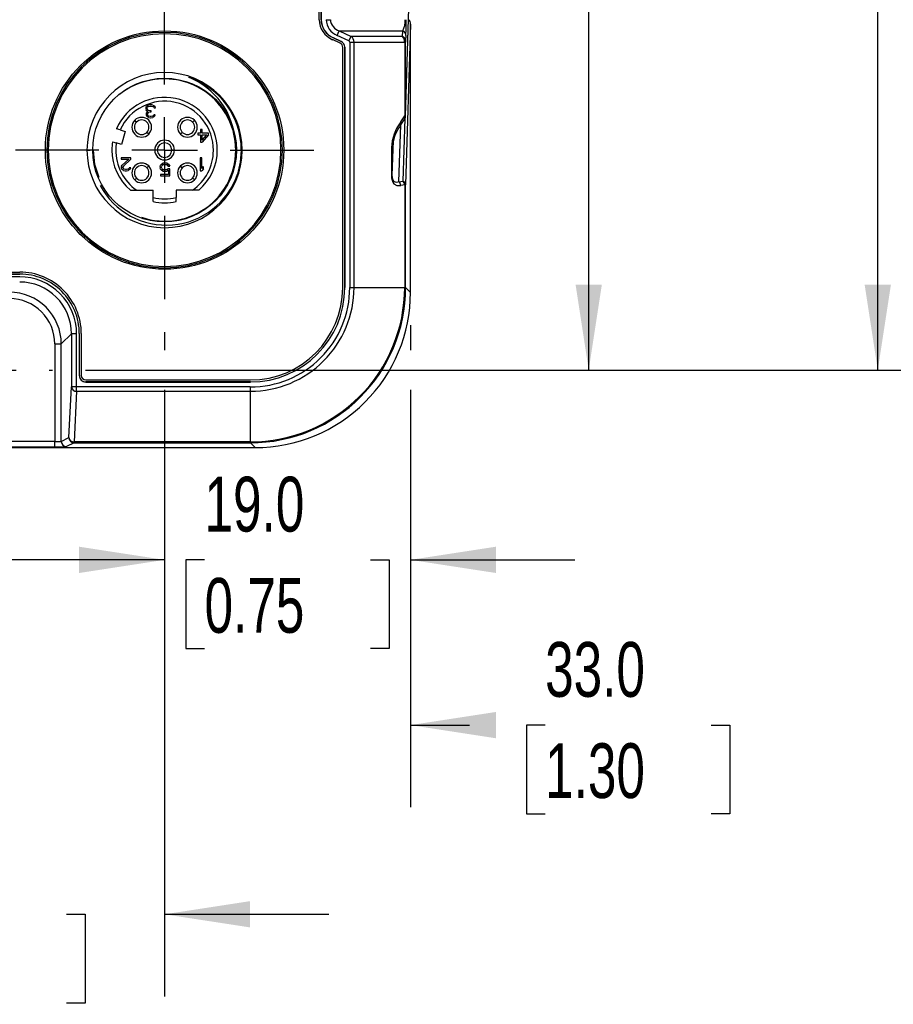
# Model space of a CAD drawing. Header units: millimetres. Extents: x 0 to 559, y 0 to 432.
# Tile 5 of 21: x 251 to 318, y 160 to 236. Entities that reach past the tile are written whole.
import ezdxf

# ---------------------------------------------------------------- set-up
doc = ezdxf.new("R2010")
doc.units = ezdxf.units.MM
doc.header["$LTSCALE"] = 2
doc.linetypes.add('CENTERX2', pattern=[20.32, 12.7, -2.54, 2.54, -2.54])
doc.layers.add('CENTER', color=40, linetype='CENTERX2')
doc.layers.add('DIMENSIONS', color=140, linetype='Continuous', lineweight=25)
doc.styles.add('SLDTEXTSTYLE0', font='TXT', dxfattribs={"width": 0.7})
doc.dimstyles.new('SLDDIMSTYLE1', dxfattribs={"dimtxt": 4.316016, "dimasz": 6.604, "dimexe": 0, "dimexo": 0.0625, "dimgap": 1.079004, "dimtad": 0, "dimtih": 1, "dimtoh": 1, "dimdec": 1, "dimrnd": 1e-09, "dimzin": 4, "dimdsep": 46, "dimtxsty": 'SLDTEXTSTYLE0', "dimsah": 1, "dimcen": 0.09, "dimadec": 0, "dimazin": 1, "dimtfac": 1, "dimtdec": 1, "dimtofl": 0, "dimtmove": 0, "dimatfit": 3, "dimfxl": 0, "dimfrac": 2, "dimtolj": 1, "dimtzin": 12, "dimarcsym": 0})
doc.dimstyles.new('SLDDIMSTYLE2', dxfattribs={"dimtxt": 4.316016, "dimasz": 6.604, "dimexe": 0, "dimexo": 0.0625, "dimgap": 1.079004, "dimtad": 0, "dimtih": 1, "dimtoh": 1, "dimdec": 1, "dimrnd": 1e-09, "dimzin": 4, "dimdsep": 46, "dimtxsty": 'SLDTEXTSTYLE0', "dimsah": 1, "dimcen": 0.09, "dimadec": 0, "dimazin": 1, "dimtfac": 1, "dimtdec": 1, "dimtmove": 0, "dimatfit": 0, "dimfxl": 0, "dimfrac": 2, "dimtolj": 1, "dimtzin": 12, "dimarcsym": 0})

# ---------------------------------------------------------------- blocks, each defined once
blk = doc.blocks.new('_D_14')
at = {"layer": 'DIMENSIONS'}
for p, q in [((279.197, 354.715), (323.43, 354.715)), ((317.08, 354.715), (317.08, 289.541)), ((310.667, 281.715), (309.218, 281.715)), ((309.218, 281.715), (309.218, 274.856)), ((323.493, 281.715), (324.942, 281.715)), ((324.942, 281.715), (324.942, 274.856)), ((309.218, 274.856), (310.667, 274.856)), ((324.942, 274.856), (323.493, 274.856)), ((317.08, 208.715), (317.08, 273.89)), ((255.85, 208.715), (323.43, 208.715))]:
    blk.add_line(p, q, dxfattribs=at)
for points in [[(317.08, 354.715), (316.064, 348.111), (318.096, 348.111)], [(317.08, 208.715), (318.096, 215.319), (316.064, 215.319)]]:
    blk.add_solid(points, dxfattribs=at)
at = {"layer": 'DIMENSIONS', "char_height": 4.2333, "attachment_point": 1, "style": 'SLDTEXTSTYLE0'}
for s, insert in [('146.0', (308.872, 288.139)), ('5.75', (310.667, 280.313))]:
    blk.add_mtext(s, dxfattribs=dict(at, insert=insert))
blk = doc.blocks.new('_D_16')
at = {"layer": 'DIMENSIONS'}
for p, q in [((273.85, 348.715), (301.093, 348.715)), ((294.743, 348.715), (294.743, 286.541)), ((288.331, 278.715), (286.881, 278.715)), ((286.881, 278.715), (286.881, 271.856)), ((301.156, 278.715), (302.605, 278.715)), ((302.605, 278.715), (302.605, 271.856)), ((286.881, 271.856), (288.331, 271.856)), ((302.605, 271.856), (301.156, 271.856)), ((294.743, 208.715), (294.743, 270.89)), ((255.85, 208.715), (301.093, 208.715))]:
    blk.add_line(p, q, dxfattribs=at)
for points in [[(294.743, 348.715), (293.727, 342.111), (295.759, 342.111)], [(294.743, 208.715), (295.759, 215.319), (293.727, 215.319)]]:
    blk.add_solid(points, dxfattribs=at)
at = {"layer": 'DIMENSIONS', "char_height": 4.2333, "attachment_point": 1, "style": 'SLDTEXTSTYLE0'}
for s, insert in [('140.0', (286.535, 285.139)), ('5.51', (288.331, 277.313))]:
    blk.add_mtext(s, dxfattribs=dict(at, insert=insert))
blk = doc.blocks.new('_D_19')
at = {"layer": 'DIMENSIONS'}
for p, q in [((280.969, 212.174), (280.969, 210.239)), ((280.969, 207.191), (280.969, 174.92)), ((247.969, 200.834), (247.969, 174.92)), ((247.969, 181.27), (235.269, 181.27)), ((280.969, 181.27), (285.526, 181.27)), ((291.375, 181.27), (289.925, 181.27)), ((289.925, 181.27), (289.925, 174.41)), ((304.2, 181.27), (305.649, 181.27)), ((305.649, 181.27), (305.649, 174.41)), ((289.925, 174.41), (291.375, 174.41)), ((305.649, 174.41), (304.2, 174.41))]:
    blk.add_line(p, q, dxfattribs=at)
for points in [[(247.969, 181.27), (241.365, 182.286), (241.365, 180.254)], [(280.969, 181.27), (287.573, 180.254), (287.573, 182.286)]]:
    blk.add_solid(points, dxfattribs=at)
at = {"layer": 'DIMENSIONS', "char_height": 4.2333, "attachment_point": 1, "style": 'SLDTEXTSTYLE0'}
for s, insert in [('33.0', (291.375, 187.693)), ('1.30', (291.375, 179.867))]:
    blk.add_mtext(s, dxfattribs=dict(at, insert=insert))
blk = doc.blocks.new('_D_22')
at = {"layer": 'DIMENSIONS'}
for p, q in [((233.969, 211.644), (233.969, 192.518)), ((261.969, 211.644), (261.969, 210.239)), ((261.969, 207.191), (261.969, 160.299)), ((233.969, 189.47), (233.969, 160.299)), ((233.969, 166.649), (221.269, 166.649)), ((241.556, 166.649), (240.107, 166.649)), ((240.107, 166.649), (240.107, 159.79)), ((254.381, 166.649), (255.831, 166.649)), ((255.831, 166.649), (255.831, 159.79)), ((261.969, 166.649), (274.669, 166.649)), ((240.107, 159.79), (241.556, 159.79)), ((255.831, 159.79), (254.381, 159.79))]:
    blk.add_line(p, q, dxfattribs=at)
for points in [[(233.969, 166.649), (227.365, 167.665), (227.365, 165.633)], [(261.969, 166.649), (268.573, 165.633), (268.573, 167.665)]]:
    blk.add_solid(points, dxfattribs=at)
at = {"layer": 'DIMENSIONS', "char_height": 4.2333, "attachment_point": 1, "style": 'SLDTEXTSTYLE0'}
for s, insert in [('28.0', (241.556, 173.073)), ('1.10', (241.556, 165.247))]:
    blk.add_mtext(s, dxfattribs=dict(at, insert=insert))
blk = doc.blocks.new('_D_23')
at = {"layer": 'DIMENSIONS'}
for p, q in [((261.969, 211.644), (261.969, 210.239)), ((280.969, 212.174), (280.969, 210.239)), ((261.969, 207.191), (261.969, 187.693)), ((280.969, 207.191), (280.969, 187.693)), ((261.969, 194.043), (249.269, 194.043)), ((265.056, 194.043), (263.607, 194.043)), ((263.607, 194.043), (263.607, 187.184)), ((277.881, 194.043), (279.331, 194.043)), ((279.331, 194.043), (279.331, 187.184)), ((280.969, 194.043), (293.669, 194.043)), ((263.607, 187.184), (265.056, 187.184)), ((279.331, 187.184), (277.881, 187.184))]:
    blk.add_line(p, q, dxfattribs=at)
for points in [[(261.969, 194.043), (255.365, 195.059), (255.365, 193.027)], [(280.969, 194.043), (287.573, 193.027), (287.573, 195.059)]]:
    blk.add_solid(points, dxfattribs=at)
at = {"layer": 'DIMENSIONS', "char_height": 4.2333, "attachment_point": 1, "style": 'SLDTEXTSTYLE0'}
for s, insert in [('19.0', (265.056, 200.467)), ('0.75', (265.056, 192.641))]:
    blk.add_mtext(s, dxfattribs=dict(at, insert=insert))
blk = doc.blocks.new('SW_CENTERMARKSYMBOL_0')
at = {"layer": 'CENTER', "color": 0}
for p, q in [((0, 5.08), (0, 5.341)), ((0, 0), (0, 2.54)), ((-5.08, 0), (-5.341, 0)), ((0, 0), (-2.54, 0)), ((0, 0), (0, -2.54)), ((0, 0), (2.54, 0)), ((5.08, 0), (5.341, 0)), ((0, -5.08), (0, -5.341))]:
    blk.add_line(p, q, dxfattribs=at)
blk = doc.blocks.new('SW_CENTERMARKSYMBOL_2')
at = {"layer": 'CENTER', "color": 0}
for p, q in [((0, 5.08), (0, 11.531)), ((0, 0), (0, 2.54)), ((-5.08, 0), (-11.531, 0)), ((0, 0), (-2.54, 0)), ((0, 0), (0, -2.54)), ((0, 0), (2.54, 0)), ((5.08, 0), (11.531, 0)), ((0, -5.08), (0, -11.531))]:
    blk.add_line(p, q, dxfattribs=at)

msp = doc.modelspace()

# ---------------------------------------------------------------- linework, layer by layer
for p, q in [((273.907, 235.793), (273.907, 240.638)), ((274.057, 240.638), (274.057, 235.793)), ((274.066, 235.793), (274.066, 240.638)), ((280.593, 228.343), (280.969, 240.783)), ((280.593, 228.355), (280.969, 240.781)), ((274.066, 235.793), (274.057, 235.793)), ((274.449, 235.793), (274.777, 235.793)), ((280.969, 235.45), (280.593, 223.024)), ((280.969, 214.714), (280.969, 235.45)), ((275.304, 234.58), (275.468, 234.927)), ((276.219, 234.147), (275.304, 234.58)), ((275.468, 234.927), (280.382, 234.927)), ((275.468, 234.927), (276.383, 234.494)), ((276.219, 234.147), (276.383, 234.494)), ((280.358, 234.494), (276.383, 234.494)), ((280.358, 234.494), (280.382, 234.927)), ((280.618, 234.58), (280.595, 234.147)), ((280.618, 234.58), (280.622, 234.686)), ((275.538, 233.969), (274.947, 234.249)), ((275.015, 234.392), (275.011, 234.384)), ((275.602, 234.105), (275.011, 234.384)), ((275.015, 234.392), (275.611, 234.11)), ((275.611, 234.11), (275.602, 234.105)), ((275.739, 215.085), (275.739, 233.653)), ((275.897, 233.658), (275.889, 233.653)), ((275.889, 233.653), (275.889, 215.085)), ((275.897, 215.084), (275.897, 233.658)), ((276.28, 234.061), (276.28, 215.091)), ((276.28, 234.061), (276.608, 234.061)), ((276.608, 215.091), (276.608, 234.061)), ((276.608, 234.061), (280.521, 234.061)), ((280.521, 234.061), (280.521, 228.355)), ((280.521, 234.061), (280.593, 234.061)), ((280.593, 228.355), (280.593, 234.061)), ((260.539, 229.045), (260.581, 229.109)), ((260.581, 229.109), (260.644, 229.152)), ((260.644, 229.152), (260.727, 229.194)), ((260.685, 229.067), (260.644, 229.024)), ((260.685, 229.067), (260.727, 229.088)), ((260.81, 229.215), (260.727, 229.194)), ((260.727, 229.088), (260.831, 229.109)), ((260.977, 229.215), (260.81, 229.215)), ((260.831, 229.109), (260.956, 229.109)), ((260.956, 229.109), (261.06, 229.088)), ((261.06, 229.194), (260.977, 229.215)), ((261.06, 229.194), (261.144, 229.152)), ((261.06, 229.088), (261.102, 229.067)), ((261.144, 229.024), (261.102, 229.067)), ((261.144, 229.152), (261.206, 229.109)), ((261.206, 229.109), (261.248, 229.045)), ((260.539, 229.045), (260.519, 228.981)), ((260.519, 228.981), (260.519, 228.896)), ((260.519, 228.896), (260.539, 228.811)), ((260.581, 228.747), (260.539, 228.811)), ((260.56, 228.577), (260.539, 228.492)), ((260.539, 228.492), (260.539, 228.449)), ((260.539, 228.449), (260.56, 228.364)), ((260.56, 228.577), (260.602, 228.641)), ((260.644, 228.279), (260.56, 228.364)), ((260.685, 228.705), (260.581, 228.747)), ((260.602, 228.641), (260.685, 228.705)), ((260.623, 228.981), (260.644, 229.024)), ((260.623, 228.896), (260.623, 228.981)), ((260.623, 228.896), (260.664, 228.811)), ((260.685, 228.577), (260.644, 228.492)), ((260.644, 228.449), (260.644, 228.492)), ((260.644, 228.449), (260.685, 228.386)), ((260.664, 228.811), (260.727, 228.769)), ((260.727, 228.62), (260.685, 228.577)), ((260.685, 228.386), (260.748, 228.343)), ((260.852, 228.747), (260.727, 228.769)), ((260.852, 228.662), (260.727, 228.62)), ((260.852, 228.322), (260.748, 228.343)), ((260.935, 228.747), (260.852, 228.747)), ((260.852, 228.662), (260.935, 228.662)), ((260.935, 228.322), (260.852, 228.322)), ((260.935, 228.662), (260.935, 228.747)), ((261.039, 228.343), (260.935, 228.322)), ((261.039, 228.343), (261.102, 228.386)), ((261.102, 228.386), (261.144, 228.449)), ((261.144, 229.024), (261.164, 228.981)), ((261.248, 228.449), (261.144, 228.449)), ((261.227, 228.364), (261.144, 228.279)), ((261.164, 228.981), (261.269, 228.981)), ((261.227, 228.364), (261.248, 228.449)), ((261.269, 228.981), (261.248, 229.045)), ((280.213, 227.898), (280.521, 228.355)), ((280.593, 228.355), (280.521, 228.355)), ((280.593, 228.343), (280.593, 228.355)), ((259.803, 227.881), (259.662, 228.022)), ((260.727, 228.237), (260.644, 228.279)), ((260.727, 228.237), (260.873, 228.215)), ((260.873, 228.215), (260.914, 228.215)), ((260.914, 228.215), (261.06, 228.237)), ((261.144, 228.279), (261.06, 228.237)), ((264.276, 228.022), (264.134, 227.881)), ((280.082, 223.267), (280.215, 227.672)), ((280.217, 227.675), (280.525, 228.131)), ((280.536, 228.149), (280.39, 223.324)), ((258.533, 227.281), (258.243, 227.367)), ((258.533, 227.281), (258.93, 227.163)), ((258.93, 227.163), (258.631, 226.156)), ((260.74, 226.944), (260.599, 227.085)), ((263.339, 227.085), (263.197, 226.944)), ((264.744, 227.018), (264.535, 227.018)), ((264.535, 227.018), (264.535, 226.89)), ((264.535, 226.89), (264.744, 226.89)), ((264.869, 227.315), (264.744, 227.315)), ((264.744, 227.315), (264.744, 227.018)), ((264.744, 226.89), (264.744, 226.315)), ((264.869, 227.018), (264.869, 227.315)), ((265.369, 227.018), (264.869, 227.018)), ((265.369, 226.89), (264.869, 226.315)), ((264.869, 226.89), (265.223, 226.89)), ((264.869, 226.486), (264.869, 226.89)), ((264.869, 226.486), (265.223, 226.89)), ((265.369, 226.89), (265.369, 227.018)), ((257.945, 226.36), (258.235, 226.274)), ((258.631, 226.156), (258.235, 226.274)), ((264.744, 226.315), (264.869, 226.315)), ((279.567, 223.768), (279.647, 226.422)), ((279.567, 225.899), (279.6, 226.223)), ((252.973, 225.715), (252.977, 225.715)), ((255.969, 225.715), (256.219, 225.716)), ((261.406, 225.715), (261.206, 225.715)), ((262.731, 225.715), (262.531, 225.715)), ((267.893, 225.715), (267.969, 225.715)), ((270.96, 225.715), (270.964, 225.715)), ((279.495, 225.899), (279.495, 223.768)), ((279.567, 225.899), (279.495, 225.899)), ((279.567, 223.768), (279.567, 225.899)), ((259.369, 225.115), (258.619, 225.115)), ((258.619, 225.115), (258.619, 225.009)), ((258.619, 225.009), (259.202, 225.009)), ((258.639, 224.477), (258.681, 224.541)), ((258.681, 224.541), (259.202, 225.009)), ((259.369, 225.009), (258.785, 224.477)), ((259.369, 225.009), (259.369, 225.115)), ((261.619, 224.439), (261.66, 224.545)), ((261.66, 224.545), (261.723, 224.63)), ((261.723, 224.63), (261.827, 224.694)), ((261.785, 224.545), (261.744, 224.481)), ((261.848, 224.588), (261.785, 224.545)), ((261.931, 224.715), (261.827, 224.694)), ((261.848, 224.588), (261.931, 224.609)), ((262.056, 224.715), (261.931, 224.715)), ((261.931, 224.609), (262.056, 224.609)), ((262.16, 224.694), (262.056, 224.715)), ((262.056, 224.609), (262.139, 224.588)), ((262.202, 224.545), (262.139, 224.588)), ((262.16, 224.694), (262.264, 224.63)), ((262.244, 224.46), (262.202, 224.545)), ((262.264, 224.63), (262.327, 224.545)), ((262.327, 224.545), (262.369, 224.46)), ((264.844, 225.115), (264.719, 225.115)), ((264.719, 225.115), (264.719, 224.115)), ((264.844, 224.286), (264.844, 225.115)), ((258.639, 224.477), (258.619, 224.392)), ((258.619, 224.392), (258.619, 224.349)), ((258.619, 224.349), (258.639, 224.264)), ((258.723, 224.179), (258.639, 224.264)), ((258.806, 224.137), (258.723, 224.179)), ((258.785, 224.477), (258.744, 224.392)), ((258.744, 224.349), (258.744, 224.392)), ((258.744, 224.349), (258.785, 224.286)), ((258.785, 224.286), (258.848, 224.243)), ((258.806, 224.137), (258.931, 224.115)), ((258.952, 224.222), (258.848, 224.243)), ((258.931, 224.115), (259.014, 224.115)), ((259.035, 224.222), (258.952, 224.222)), ((259.014, 224.115), (259.16, 224.137)), ((259.139, 224.243), (259.035, 224.222)), ((259.139, 224.243), (259.202, 224.286)), ((259.244, 224.179), (259.16, 224.137)), ((259.202, 224.286), (259.244, 224.349)), ((259.348, 224.349), (259.244, 224.349)), ((259.327, 224.264), (259.244, 224.179)), ((259.327, 224.264), (259.348, 224.349)), ((260.74, 224.487), (260.599, 224.345)), ((261.619, 224.439), (261.619, 224.354)), ((261.66, 224.247), (261.619, 224.354)), ((261.723, 224.162), (261.66, 224.247)), ((262.264, 223.822), (261.66, 223.822)), ((261.66, 223.822), (261.66, 223.715)), ((261.723, 224.418), (261.744, 224.481)), ((261.723, 224.375), (261.723, 224.418)), ((261.744, 224.311), (261.723, 224.375)), ((261.827, 224.098), (261.723, 224.162)), ((261.744, 224.311), (261.785, 224.247)), ((261.785, 224.247), (261.848, 224.205)), ((261.827, 224.098), (261.931, 224.077)), ((261.931, 224.184), (261.848, 224.205)), ((262.056, 224.184), (261.931, 224.184)), ((261.931, 224.077), (262.056, 224.077)), ((262.139, 224.205), (262.056, 224.184)), ((262.056, 224.077), (262.16, 224.098)), ((262.139, 224.205), (262.223, 224.269)), ((262.264, 224.162), (262.16, 224.098)), ((262.369, 224.269), (262.223, 224.269)), ((262.244, 224.46), (262.369, 224.46)), ((262.264, 224.162), (262.264, 223.822)), ((262.369, 223.715), (262.369, 224.269)), ((263.339, 224.345), (263.197, 224.487)), ((264.719, 224.115), (264.844, 224.115)), ((264.844, 224.286), (264.969, 224.435)), ((264.969, 224.264), (264.844, 224.115)), ((264.969, 224.264), (264.969, 224.435)), ((279.567, 223.768), (279.495, 223.768)), ((259.803, 223.55), (259.662, 223.409)), ((261.66, 223.715), (262.369, 223.715)), ((264.276, 223.409), (264.134, 223.55)), ((280.082, 223.267), (280.39, 223.324)), ((280.521, 223.024), (280.213, 222.967)), ((280.521, 223.024), (280.521, 215.092)), ((280.593, 215.089), (280.593, 223.024)), ((259.814, 222.615), (261.079, 222.615)), ((261.079, 222.047), (261.079, 222.615)), ((264.123, 222.615), (262.859, 222.615)), ((262.859, 222.615), (262.859, 222.047)), ((264.614, 222.615), (264.123, 222.615)), ((261.079, 221.739), (261.079, 222.047)), ((245.151, 216.281), (250.786, 216.281)), ((250.786, 216.131), (245.151, 216.131)), ((250.786, 216.122), (250.786, 216.131)), ((245.151, 216.122), (250.786, 216.122)), ((250.773, 215.917), (245.164, 215.917)), ((275.893, 215.085), (275.893, 215.085)), ((276.28, 215.091), (276.608, 215.091)), ((276.608, 215.091), (280.52, 215.092)), ((280.593, 215.089), (280.969, 214.714)), ((254.771, 211.52), (253.985, 210.735)), ((255.17, 211.52), (254.771, 211.52)), ((254.771, 211.52), (254.771, 207.404)), ((255.17, 207.404), (255.17, 211.52)), ((255.375, 211.533), (255.375, 208.287)), ((255.384, 208.295), (255.384, 211.533)), ((255.534, 211.533), (255.534, 208.295)), ((253.486, 210.735), (253.486, 203.181)), ((253.985, 203.196), (253.985, 210.735)), ((255.375, 208.287), (255.384, 208.295)), ((255.875, 207.787), (255.884, 207.795)), ((255.875, 207.787), (268.599, 207.787)), ((255.884, 207.945), (268.601, 207.945)), ((268.599, 207.795), (255.884, 207.795)), ((268.599, 207.787), (268.599, 207.795)), ((254.575, 203.491), (254.771, 207.404)), ((255.17, 207.404), (254.771, 207.404)), ((255.17, 207.076), (254.975, 203.163)), ((268.593, 207.404), (255.17, 207.404)), ((255.17, 207.076), (255.17, 207.404)), ((255.17, 207.076), (268.593, 207.076)), ((268.593, 207.076), (268.593, 203.163)), ((253.985, 203.196), (254.575, 203.491)), ((226.967, 202.715), (268.97, 202.715)), ((253.486, 203.181), (242.451, 203.181)), ((242.451, 202.781), (253.486, 202.781)), ((253.486, 202.781), (253.486, 203.181)), ((254.975, 203.091), (254.385, 202.796)), ((268.593, 203.163), (254.975, 203.163)), ((254.975, 203.091), (254.975, 203.163)), ((254.975, 203.091), (268.595, 203.091)), ((268.97, 202.715), (268.595, 203.091))]:
    msp.add_line(p, q)
at = {"flags": 128}
for points in [[(256.901, 223.594), (256.583, 224.601), (256.469, 225.715)], [(267.893, 225.715), (267.817, 224.771), (267.591, 223.85)], [(279.495, 223.768), (279.508, 223.562), (279.546, 223.385), (279.607, 223.236), (279.692, 223.116), (279.925, 222.973), (280.213, 222.967)], [(280.082, 223.267), (279.89, 223.217), (279.741, 223.264), (279.668, 223.343), (279.61, 223.462), (279.577, 223.608), (279.567, 223.768)], [(280.521, 223.024), (280.537, 223.024), (280.551, 223.024), (280.563, 223.024), (280.573, 223.024), (280.582, 223.024), (280.588, 223.024), (280.591, 223.024), (280.593, 223.024)], [(259.324, 222.615), (259.333, 222.615), (259.361, 222.615), (259.408, 222.615), (259.472, 222.615), (259.618, 222.615), (259.814, 222.615)], [(280.521, 215.092), (280.573, 215.09), (280.593, 215.089)], [(253.486, 210.735), (253.673, 210.735), (253.833, 210.735), (253.942, 210.735), (253.985, 210.735)], [(268.593, 207.404), (268.593, 207.309), (268.593, 207.219), (268.593, 207.14), (268.593, 207.076)], [(253.486, 202.781), (253.822, 202.782), (254.011, 202.784)], [(268.595, 203.091), (268.594, 203.111), (268.593, 203.163)]]:
    msp.add_lwpolyline(points, dxfattribs=at)
for radius in [9.212, 5.551]:
    msp.add_circle((261.969, 225.715), radius)
for centre, radius, start, end in [((275.635, 235.834), 1.728, 181.36376, 246.54838), ((275.637, 235.835), 1.58, 181.54458, 246.67166), ((275.637, 235.835), 1.571, 181.55162, 246.68408), ((275.824, 235.854), 1.376, 182.55458, 247.7989), ((275.775, 235.88), 1.001, 184.99789, 252.15141), ((278.661, 235.749), 1.907, 334.47185, 1.32592), ((252.264, 235.689), 28.376, 357.97507, 0.21037), ((280.527, 235.472), 0.442, 357.1756, 48.77119), ((261.969, 225.715), 9.1, 0, 180), ((261.969, 225.715), 8.991, 0, 180), ((276.094, 234.069), 0.514, 359.12307, 55.76563), ((279.93, 234.086), 0.591, 357.52689, 43.55971), ((280.212, 234.14), 0.383, 1.08617, 67.46949), ((280.235, 234.573), 0.383, 1.08617, 67.46949), ((275.39, 233.654), 0.349, 359.84465, 64.82201), ((275.389, 233.653), 0.5, 359.98972, 64.67688), ((275.397, 233.658), 0.5, 359.9902, 64.67688), ((276.181, 234.055), 0.0999, 3.09545, 67.22085), ((282.671, 234.067), 2.078, 177.77338, 180.16201), ((261.969, 225.715), 6, 360, 180), ((261.77, 225.996), 5.189, 99.30739, 128.25869), ((261.969, 225.715), 5.5, 7.13065, 100.87997), ((261.722, 226.026), 5.717, 3.73151, 68.31207), ((261.969, 225.715), 5.924, 360, 71.64398), ((261.969, 225.715), 4.075, 0, 156.09776), ((261.969, 225.715), 3.775, 359.39286, 155.5058), ((280.334, 228.24), 0.219, 330.43864, 31.656), ((280.193, 228.355), 0.4, 326.03365, 358.26856), ((260.201, 227.483), 0.762, 135, 315), ((260.201, 227.483), 0.563, 135, 315), ((260.201, 227.483), 0.762, 315, 135), ((260.201, 227.483), 0.563, 315, 135), ((263.736, 227.483), 0.762, 45, 225), ((263.736, 227.483), 0.563, 45, 225), ((263.736, 227.483), 0.762, 225, 45), ((263.736, 227.483), 0.563, 225, 45), ((283.228, 225.687), 3.739, 143.74027, 176.74805), ((283.344, 225.487), 3.817, 144.67115, 169.97565), ((280.02, 227.783), 0.224, 331.1795, 30.91514), ((261.969, 225.715), 4.075, 170.90224, 180), ((261.969, 225.715), 3.775, 171.4942, 179.39286), ((261.979, 225.71), 5.491, 250.82683, 7.20312), ((261.969, 225.715), 0.763, 0, 180), ((261.969, 225.715), 0.563, 0, 180), ((261.969, 225.715), 9.1, 180, 0), ((261.969, 225.715), 8.991, 180, 0), ((261.969, 225.715), 6, 180, 360), ((261.969, 225.715), 4.075, 180, 229.52914), ((261.969, 225.715), 3.775, 179.39286, 235.2043), ((261.969, 225.715), 0.763, 180, 0), ((261.969, 225.715), 0.563, 180, 0), ((261.969, 225.715), 3.775, 304.7957, 359.39286), ((261.969, 225.715), 4.075, 310.47086, 0), ((260.201, 223.948), 0.762, 45, 225), ((260.201, 223.948), 0.563, 45, 225), ((263.736, 223.948), 0.762, 315, 135), ((263.736, 223.948), 0.563, 315, 135), ((262.103, 225.708), 5.794, 208.23393, 341.30061), ((260.201, 223.948), 0.762, 225, 45), ((260.201, 223.948), 0.563, 225, 45), ((263.736, 223.948), 0.762, 135, 315), ((263.736, 223.948), 0.563, 135, 315), ((279.749, 222.943), 0.465, 2.9391, 44.14774), ((280.056, 223), 0.465, 2.93941, 44.14775), ((280.248, 223.009), 0.346, 2.49577, 65.67206), ((261.969, 225.715), 3.775, 256.36348, 283.63652), ((261.969, 225.715), 4.075, 257.38464, 282.61536), ((249.103, 221.893), 13.757, 359.35852, 0.64148), ((250.787, 211.534), 4.747, 359.9886, 90.0114), ((250.774, 211.52), 4.397, 359.99244, 90.00756), ((250.774, 211.521), 3.996, 359.98321, 90.01679), ((250.787, 211.534), 4.592, 359.98786, 90.01214), ((249.988, 210.735), 3.997, 359.99501, 90.00485), ((268.593, 215.091), 11.928, 270.00105, 0.0018), ((268.594, 215.09), 7.686, 269.99383, 0.0084), ((268.594, 215.09), 8.014, 269.9893, 0.0095), ((268.594, 215.09), 11.999, 270.00535, 359.99466), ((268.593, 215.091), 7.3, 270.05223, 359.94787), ((268.593, 215.091), 7.3, 270.05217, 359.94295), ((268.593, 215.091), 7.146, 270.06711, 359.9473), ((268.971, 214.713), 11.998, 269.99689, 0.00414), ((249.989, 210.736), 3.497, 359.98352, 90.01634), ((255.875, 208.287), 0.5, 179.99804, 270.00196), ((255.884, 208.295), 0.5, 179.99804, 270.00196), ((255.884, 208.295), 0.35, 180.01751, 269.98249), ((255.145, 207.453), 0.378, 187.55422, 273.76627), ((253.449, 212.646), 9.466, 270.22467, 273.2511), ((254.386, 203.196), 0.4, 180.02777, 269.94604), ((254.95, 203.541), 0.378, 187.5542, 273.7661), ((254.976, 203.491), 0.4, 180.02777, 269.94604), ((254.037, 207.854), 5.07, 269.70495, 273.93498)]:
    msp.add_arc(centre, radius, start, end)

# ---------------------------------------------------------------- block references
at = {"layer": 'CENTER'}
for name, p in [('SW_CENTERMARKSYMBOL_2', (261.969, 225.715)), ('SW_CENTERMARKSYMBOL_0', (247.969, 208.715))]:
    msp.add_blockref(name, p, dxfattribs=at)

# ---------------------------------------------------------------- dimensions: what is measured, and where the dimension line sits
at = {"layer": 'DIMENSIONS'}
for base, p1, p2, angle, dimstyle, picture, middle in [((317.08, 354.715), (253.31, 208.715), (276.657, 354.715), 90, 'SLDDIMSTYLE1', '_D_14', (317.08, 281.715)), ((294.743, 208.715), (271.31, 348.715), (253.31, 208.715), 90, 'SLDDIMSTYLE1', '_D_16', (294.743, 278.715)), ((280.969, 181.27), (247.969, 203.374), (280.969, 214.714), 360, 'SLDDIMSTYLE2', '_D_19', (297.787, 181.27))]:
    dim = msp.add_linear_dim(base=base, p1=p1, p2=p2, angle=angle, dimstyle=dimstyle, dxfattribs=at)
    dim.commit()
    dim.dimension.update_dxf_attribs({"geometry": picture, "text_midpoint": middle, "dimtype": 160})
for base, p1, picture, middle in [((261.969, 194.043), (280.969, 214.714), '_D_23', (271.469, 194.043)), ((261.969, 166.649), (233.969, 214.184), '_D_22', (247.969, 166.649))]:
    dim = msp.add_linear_dim(base=base, p1=p1, p2=(261.969, 214.184), dimstyle='SLDDIMSTYLE2', dxfattribs=at)
    dim.commit()
    dim.dimension.update_dxf_attribs({"geometry": picture, "text_midpoint": middle, "dimtype": 160})

doc.saveas('drawing.dxf')
